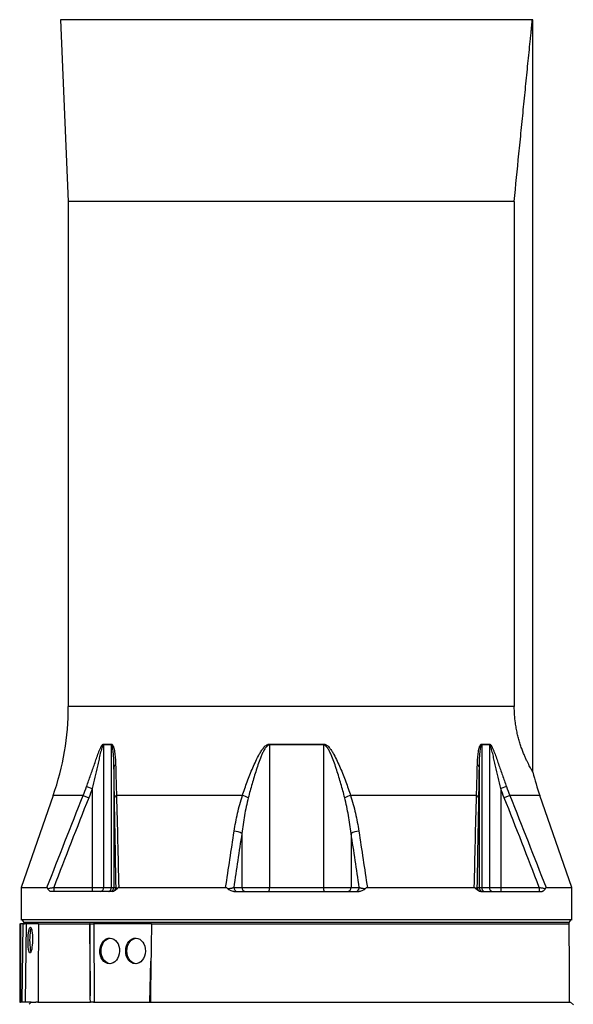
# Model space of a CAD drawing. Header units: millimetres. Extents: x 3953 to 8518, y 1316 to 11026.
# Tile 3 of 5: x 5211 to 7261, y 5039 to 8681. Entities that reach past the tile are written whole.
import ezdxf

# ---------------------------------------------------------------- set-up
doc = ezdxf.new("R2010")
doc.units = ezdxf.units.MM
doc.header["$LTSCALE"] = 5

msp = doc.modelspace()

# ---------------------------------------------------------------- linework, layer by layer
at = {"color": 7, "linetype": 'Continuous', "lineweight": 25}
for p, q in [((5365.8, 8681.2), (5361.3, 8681.1)), ((5361.3, 8681.1), (5390.7, 8009)), ((7109.1, 8681.1), (5361.3, 8681.1)), ((7110.7, 8681.1), (7105.5, 8681.2)), ((7110.7, 5897.8), (7110.7, 8681.1)), ((5390.7, 8009), (5390.7, 6140.8)), ((7041.9, 8009), (5390.7, 8009)), ((7041.9, 8009), (7041.9, 6140.8)), ((5549.9, 5998), (5521.2, 5998)), ((5521.2, 5998), (5521.2, 5471.1)), ((5521.4, 6001.5), (5550.1, 6001.5)), ((5549.9, 5998), (5549.9, 5471.1)), ((6135.7, 6001.5), (6335.6, 6001.5)), ((6135.7, 5998), (6135.7, 5471.1)), ((6335.7, 5998), (6135.7, 5998)), ((6335.7, 5998), (6335.7, 5471.1)), ((6921.2, 6001.5), (6949.9, 6001.5)), ((6921.4, 5998), (6921.4, 5471.1)), ((6950.1, 5998), (6921.4, 5998)), ((6950.1, 5998), (6950.1, 5471.1)), ((5559.8, 5918.5), (5559.8, 5471.1)), ((6911.5, 5918.5), (6911.5, 5471.1)), ((5458.6, 5844.4), (5479.5, 5837)), ((5479.5, 5837), (5479.5, 5471.1)), ((7012.7, 5844.4), (6991.9, 5837)), ((6991.9, 5837), (6991.9, 5471.1)), ((5334.7, 5810.9), (5215.7, 5470.4)), ((5445.8, 5810.9), (5466.5, 5802.7)), ((6035.2, 5810.9), (5569.1, 5810.9)), ((6902.2, 5810.9), (6436.1, 5810.9)), ((7025.5, 5810.9), (7004.8, 5802.7)), ((7255.7, 5470.4), (7136.7, 5810.9)), ((6033.3, 5670.9), (6033.3, 5471.1)), ((6438, 5670.9), (6438, 5471.1)), ((5215.7, 5470.4), (5215.7, 5351.1)), ((5215.7, 5470.4), (5311.7, 5470.4)), ((5336.6, 5471.1), (5336.6, 5456.1)), ((5336.6, 5471.1), (5479.5, 5471.1)), ((5479.5, 5471.1), (5521.2, 5471.1)), ((5479.5, 5471.1), (5479.5, 5456.1)), ((5521.2, 5471.1), (5549.9, 5471.1)), ((5549.9, 5471.1), (5559.8, 5471.1)), ((5559.8, 5471.1), (5567.4, 5471.1)), ((5577.3, 5470.4), (5973.2, 5470.4)), ((6003.3, 5471.1), (6033.3, 5471.1)), ((6033.3, 5471.1), (6135.7, 5471.1)), ((6135.7, 5471.1), (6335.7, 5471.1)), ((6335.7, 5471.1), (6438, 5471.1)), ((6438, 5471.1), (6468, 5471.1)), ((6498.1, 5470.4), (6894, 5470.4)), ((6903.9, 5471.1), (6911.5, 5471.1)), ((6911.5, 5471.1), (6921.4, 5471.1)), ((6921.4, 5471.1), (6950.1, 5471.1)), ((6950.1, 5471.1), (6991.9, 5471.1)), ((6991.9, 5471.1), (6991.9, 5456.1)), ((6991.9, 5471.1), (7134.7, 5471.1)), ((7134.7, 5471.1), (7134.7, 5456.1)), ((7159.6, 5470.4), (7255.7, 5470.4)), ((7255.7, 5351.1), (7255.7, 5470.4)), ((5552.4, 5456.1), (5325.7, 5456.1)), ((6003.8, 5456.1), (6467.5, 5456.1)), ((6918.9, 5456.1), (7145.6, 5456.1)), ((5210.7, 5336.1), (5210.7, 5046.1)), ((5210.7, 5336.1), (5213.7, 5336.1)), ((5223.6, 5336.1), (5213.7, 5336.1)), ((7255.7, 5351.1), (5215.7, 5351.1)), ((5219.5, 5046.1), (5223.6, 5336.1)), ((5223.6, 5336.1), (5228.6, 5336.1)), ((5225.7, 5341.1), (5225.7, 5336.1)), ((5275.5, 5336.1), (5228.6, 5336.1)), ((5235.2, 5336.1), (5231.1, 5046.1)), ((5280.4, 5336.1), (5275.5, 5336.1)), ((5280.4, 5336.1), (5469, 5336.1)), ((5471.5, 5336.1), (5469, 5336.1)), ((5472.1, 5070.2), (5471.5, 5336.1)), ((5471.5, 5336.1), (5484.6, 5336.1)), ((5698.8, 5336.1), (5484.6, 5336.1)), ((5485.6, 5336.1), (5486.2, 5046.1)), ((5698.8, 5336.1), (7245.6, 5336.1)), ((7245.7, 5336.1), (7245.7, 5341.1)), ((5210.7, 5046.1), (5214.1, 5046.1)), ((5219.5, 5046.1), (5214.1, 5046.1)), ((5231.1, 5046.1), (5219.5, 5046.1)), ((5253, 5046.1), (5231.1, 5046.1)), ((5253, 5046.1), (5270.5, 5046.1)), ((5278.3, 5046.1), (5270.5, 5046.1)), ((5278.5, 5046.1), (5472.4, 5046.1)), ((5483.5, 5046.1), (5472.4, 5046.1)), ((5483.5, 5046.1), (5695.1, 5046.1)), ((5694.4, 5046.1), (7246.5, 5046.1)), ((7246.5, 5046.1), (7250.7, 5046.1)), ((7260.7, 5036.1), (7250.7, 5046.1))]:
    msp.add_line(p, q, dxfattribs=at)
at = {"color": 8, "linetype": 'Continuous', "lineweight": 25}
for p, q in [((7105.5, 8681.2), (5365.8, 8681.2)), ((7041.9, 6140.8), (5390.7, 6140.8)), ((5445.8, 5810.9), (5334.7, 5810.9)), ((7136.7, 5810.9), (7025.5, 5810.9)), ((7245.7, 5341.1), (5225.7, 5341.1)), ((5693, 5046.1), (5696.7, 5198.5))]:
    msp.add_line(p, q, dxfattribs=at)
at = {"color": 7, "linetype": 'Continuous', "lineweight": 25, "flags": 128}
for points in [[(5253.2, 5321.2), (5252.6, 5320), (5251.2, 5315.6), (5249.9, 5309.7), (5248.9, 5302.5), (5248.2, 5294.3), (5247.7, 5285.4), (5247.5, 5276.1), (5247.7, 5266.9), (5248.2, 5257.9), (5248.9, 5249.7), (5249.9, 5242.5), (5251.2, 5236.6), (5252.4, 5232.7)], [(5511.8, 5236.1), (5512.5, 5245.4), (5514.6, 5254.3), (5518, 5262.5), (5522.5, 5269.7), (5528, 5275.6), (5534.3, 5280), (5541.1, 5282.7), (5546.3, 5283.6)], [(5607.6, 5236.1), (5608.3, 5245.4), (5610.3, 5254.3), (5613.7, 5262.5), (5618.2, 5269.7), (5623.7, 5275.6), (5630, 5280), (5636.9, 5282.7), (5642.1, 5283.6)], [(5545.8, 5188.7), (5541.1, 5189.5), (5534.3, 5192.2), (5528, 5196.6), (5522.5, 5202.5), (5518, 5209.7), (5514.6, 5217.9), (5512.5, 5226.9), (5511.8, 5236.1)], [(5641.5, 5188.7), (5636.9, 5189.5), (5630, 5192.2), (5623.7, 5196.6), (5618.2, 5202.5), (5613.7, 5209.7), (5610.3, 5217.9), (5608.3, 5226.9), (5607.6, 5236.1)]]:
    msp.add_lwpolyline(points, dxfattribs=at)
at = {"color": 7, "linetype": 'Continuous', "lineweight": 25}
for centre, radius, start, end in [((4390.7, 6140.8), 1000, 340.7347, 0), ((5551.1, 5998), 29.8, 173.2999, 180.0039), ((5581, 5998), 31.1, 173.5676, 180.0044), ((6347.6, 5998), 211.9, 179.0599, 180.0018), ((6123.7, 5998), 211.9, 359.9982, 0.9401), ((6890.3, 5998), 31.1, 359.9956, 6.4324), ((6920.2, 5998), 29.8, 359.9961, 6.7001), ((5567.8, 5915.6), 8.52, 102.4857, 160.1069), ((6903.5, 5915.6), 8.52, 19.8931, 77.5143), ((8080.7, 6140.8), 1000, 194.0683, 199.2653), ((5572.7, 5800.1), 11.4, 108.1771, 167.0622), ((6016.8, 5728.7), 84.3, 61.4043, 77.3998), ((6454.5, 5728.7), 84.3, 102.6002, 118.5957), ((6898.6, 5800.1), 11.4, 12.9378, 71.8229), ((6004, 5623), 56.1, 58.5289, 89.0882), ((6467.3, 5623), 56.1, 90.9118, 121.4711), ((5507.4, 5470), 13.9, 275.5785, 4.659), ((5536.2, 5469.8), 13.8, 276.9608, 5.5779), ((5544.8, 5471.1), 15, 270.0175, 0.0175), ((5552.4, 5471.1), 15, 273.6173, 0.016), ((6017.7, 5470.5), 14.3, 177.3247, 267.0479), ((6047.7, 5470.5), 14.3, 177.3247, 267.0479), ((6102.3, 5467.4), 33.6, 340.3349, 6.3232), ((6369, 5467.4), 33.6, 173.6768, 199.6651), ((6423.7, 5470.5), 14.3, 272.9521, 2.6753), ((6453.7, 5470.5), 14.3, 272.9521, 2.6753), ((6918.9, 5471.1), 15, 179.984, 266.3827), ((6926.5, 5471.1), 15, 179.9825, 269.9825), ((6935.1, 5469.8), 13.8, 174.4221, 263.0392), ((6964, 5470), 13.9, 175.341, 264.4215), ((5215.7, 5341.1), 10, 0, 90), ((7255.7, 5341.1), 10, 90, 180)]:
    msp.add_arc(centre, radius, start, end, dxfattribs=at)
for centre, major_axis, ratio, start_param, end_param in [((6235.7, -392.9), (-178, 58722.2), 0.01719, 1.473028, 1.477989), ((6235.7, -6121.9), (178, 58722.2), 0.01719, 1.374467, 1.379499), ((6235.7, -3257.4), (-785.3, 58722.2), 0.011218, 1.423777, 1.428354), ((6235.7, -3257.4), (785.3, 58722.2), 0.011218, 1.424077, 1.428654), ((6235.7, -4689.6), (0, 58722.2), 0.017455, 4.878951, 4.883961)]:
    msp.add_ellipse(centre, major_axis=major_axis, ratio=ratio, start_param=start_param, end_param=end_param, dxfattribs=at)
for centre, major_axis, ratio in [((5249.8, 5276.1), (0.8, 47.5), 0.173595), ((5543.9, 5236.1), (1.3, 47.5), 0.765811), ((5639.6, 5236.1), (1.3, 47.5), 0.765811)]:
    msp.add_ellipse(centre, major_axis=major_axis, ratio=ratio, dxfattribs=at)
for points, knots in [([(7041.9, 8009), (7047.6, 8067.7), (7053.4, 8126.2), (7062.1, 8213.7), (7065, 8242.7), (7070.8, 8300.8), (7073.7, 8329.7), (7079.4, 8387.3), (7082.3, 8416), (7086.6, 8458.7), (7088, 8472.9), (7090.9, 8501.1), (7092.3, 8515.1), (7095.1, 8543), (7096.5, 8556.8), (7099.3, 8584), (7100.6, 8597.4), (7102.6, 8617.1), (7103.3, 8623.6), (7104.6, 8636.3), (7105.2, 8642.6), (7106.4, 8654.6), (7107, 8660.4), (7107.9, 8668.6), (7108.1, 8671.2), (7108.6, 8676.4), (7108.9, 8678.8), (7109.1, 8681.1)], [0, 0, 0, 0, 0.25, 0.25, 0.375, 0.375, 0.5, 0.5, 0.625, 0.625, 0.6875, 0.6875, 0.75, 0.75, 0.8125, 0.8125, 0.875, 0.875, 0.90625, 0.90625, 0.9375, 0.9375, 0.96875, 0.96875, 0.984375, 0.984375, 1, 1, 1, 1]), ([(7109.1, 8681.1), (7110.1, 8681.1), (7111.2, 8681.1), (7110.7, 8681.1), (7110.7, 8681.1)], [0, 0, 0, 0, 0.996935, 1, 1, 1, 1]), ([(7110.6, 5897.8), (7110.7, 5897.8), (7110.8, 5897.5), (7110.3, 5898.4), (7109, 5900.6), (7106.8, 5904.5), (7103.7, 5909.9), (7099.9, 5916.9), (7095.5, 5925.3), (7090.5, 5935.3), (7085.2, 5946.7), (7079.5, 5959.4), (7073.8, 5973.4), (7068.1, 5988.9), (7062.6, 6005.3), (7057.6, 6022.6), (7053.1, 6040.6), (7049.2, 6059.6), (7045.5, 6082.6), (7042.5, 6109.7), (7042.1, 6130.4), (7041.9, 6140.8)], [0, 0, 0, 0, 0.001411, 0.053689, 0.106328, 0.160112, 0.214292, 0.266569, 0.319211, 0.373012, 0.427217, 0.479121, 0.531399, 0.58487, 0.638765, 0.689289, 0.740187, 0.792295, 0.844835, 0.921684, 1, 1, 1, 1]), ([(5458.6, 5844.4), (5463.6, 5858.4), (5468.6, 5872.3), (5478.3, 5900), (5483, 5913.9), (5490.2, 5934.5), (5492.6, 5941.4), (5497.4, 5955), (5499.8, 5961.8), (5503.6, 5971.8), (5504.9, 5975.2), (5507.6, 5981.7), (5509.1, 5985), (5511.3, 5989.7), (5512.1, 5991.2), (5513.7, 5994.1), (5514.5, 5995.5), (5515.9, 5997.4), (5516.3, 5998), (5517.3, 5999.1), (5517.8, 5999.6), (5518.8, 6000.5), (5519.3, 6000.9), (5520.4, 6001.4), (5520.9, 6001.5), (5521.4, 6001.5)], [0, 0, 0, 0, 0.25, 0.25, 0.5, 0.5, 0.625, 0.625, 0.75, 0.75, 0.8125, 0.8125, 0.875, 0.875, 0.90625, 0.90625, 0.9375, 0.9375, 0.953125, 0.953125, 0.96875, 0.96875, 0.984375, 0.984375, 1, 1, 1, 1]), ([(5521.2, 5998), (5521, 5998), (5520.7, 5997.9), (5520.2, 5997.7), (5520, 5997.5), (5519.3, 5996.8), (5518.9, 5996.2), (5518.1, 5994.8), (5517.8, 5994.1), (5517.1, 5992.7), (5516.8, 5991.9), (5515.9, 5989.6), (5515.3, 5988), (5514.3, 5984.8), (5513.8, 5983.1), (5512.3, 5978.1), (5511.4, 5974.7), (5509.6, 5967.9), (5508.8, 5964.5), (5506.3, 5954.3), (5504.8, 5947.4), (5501.6, 5933.7), (5500.1, 5926.8), (5495.4, 5906.2), (5492.3, 5892.3), (5486, 5864.7), (5482.7, 5850.9), (5479.5, 5837)], [0, 0, 0, 0, 0.007812, 0.007812, 0.015625, 0.015625, 0.03125, 0.03125, 0.046875, 0.046875, 0.0625, 0.0625, 0.09375, 0.09375, 0.125, 0.125, 0.1875, 0.1875, 0.25, 0.25, 0.375, 0.375, 0.5, 0.5, 0.75, 0.75, 1, 1, 1, 1]), ([(5559.8, 5918.5), (5559.7, 5925.6), (5559.6, 5932.6), (5559.1, 5946.6), (5558.7, 5953.6), (5558, 5964), (5557.7, 5967.5), (5557, 5974.4), (5556.5, 5977.8), (5555.8, 5982.8), (5555.5, 5984.5), (5554.9, 5987.8), (5554.5, 5989.5), (5553.9, 5991.8), (5553.7, 5992.6), (5553.2, 5994.1), (5552.9, 5994.8), (5552.2, 5996.1), (5551.9, 5996.7), (5551, 5997.7), (5550.5, 5998), (5549.9, 5998)], [0, 0, 0, 0, 0.25, 0.25, 0.5, 0.5, 0.625, 0.625, 0.75, 0.75, 0.8125, 0.8125, 0.875, 0.875, 0.90625, 0.90625, 0.9375, 0.9375, 0.96875, 0.96875, 1, 1, 1, 1]), ([(5550.1, 6001.5), (5550.7, 6001.5), (5551.3, 6001.4), (5552.4, 6000.8), (5552.9, 6000.5), (5554.3, 5999.1), (5555.1, 5997.8), (5556.5, 5995.2), (5557.1, 5993.7), (5558.1, 5990.6), (5558.6, 5989), (5560, 5984.2), (5560.7, 5980.8), (5561.9, 5974), (5562.4, 5970.5), (5563.8, 5960), (5564.5, 5952.8), (5565.5, 5938.5), (5565.8, 5931.2), (5566, 5924)], [0, 0, 0, 0, 0.03125, 0.03125, 0.0625, 0.0625, 0.125, 0.125, 0.1875, 0.1875, 0.25, 0.25, 0.375, 0.375, 0.5, 0.5, 0.75, 0.75, 1, 1, 1, 1]), ([(6035.2, 5810.9), (6040.9, 5828), (6046.9, 5845.1), (6056.5, 5870.8), (6059.8, 5879.3), (6066.6, 5896.4), (6070.1, 5904.9), (6077.3, 5921.9), (6081.1, 5930.3), (6089, 5947), (6093.2, 5955.3), (6100, 5967.5), (6102.4, 5971.5), (6107.4, 5979.3), (6110, 5983.2), (6114.5, 5988.6), (6116, 5990.3), (6119.3, 5993.7), (6121, 5995.2), (6124.8, 5998), (6126.7, 5999.2), (6130, 6000.6), (6131.1, 6000.9), (6133.4, 6001.4), (6134.5, 6001.5), (6135.7, 6001.5)], [0, 0, 0, 0, 0.25, 0.25, 0.375, 0.375, 0.5, 0.5, 0.625, 0.625, 0.75, 0.75, 0.8125, 0.8125, 0.875, 0.875, 0.90625, 0.90625, 0.9375, 0.9375, 0.96875, 0.96875, 0.984375, 0.984375, 1, 1, 1, 1]), ([(6135.7, 5998), (6134.5, 5998), (6133.4, 5997.8), (6131.3, 5997.1), (6130.2, 5996.6), (6128.4, 5995.3), (6127.5, 5994.6), (6125.8, 5993.1), (6125, 5992.3), (6122.7, 5989.8), (6121.4, 5988), (6118.8, 5984.3), (6117.6, 5982.3), (6114.2, 5976.5), (6112.2, 5972.5), (6108.4, 5964.3), (6106.6, 5960.2), (6101.4, 5947.7), (6098.2, 5939.2), (6092.2, 5922.3), (6089.4, 5913.8), (6081.1, 5888.2), (6075.9, 5871.1), (6066.1, 5836.9), (6061.5, 5819.8), (6057.2, 5802.7)], [0, 0, 0, 0, 0.015625, 0.015625, 0.03125, 0.03125, 0.046875, 0.046875, 0.0625, 0.0625, 0.09375, 0.09375, 0.125, 0.125, 0.1875, 0.1875, 0.25, 0.25, 0.375, 0.375, 0.5, 0.5, 0.75, 0.75, 1, 1, 1, 1]), ([(6335.6, 6001.5), (6336.8, 6001.5), (6338, 6001.4), (6340.3, 6000.9), (6341.4, 6000.5), (6344.7, 5999.2), (6346.7, 5997.9), (6350.5, 5995.1), (6352.2, 5993.5), (6355.5, 5990.2), (6357, 5988.4), (6361.4, 5983), (6364.1, 5979.1), (6369.1, 5971.2), (6371.5, 5967.2), (6378.3, 5955.1), (6382.4, 5946.8), (6390.3, 5930.1), (6394, 5921.7), (6401.3, 5904.8), (6404.8, 5896.3), (6411.6, 5879.2), (6414.8, 5870.7), (6424.4, 5845.1), (6430.4, 5828), (6436.1, 5810.9)], [0, 0, 0, 0, 0.015625, 0.015625, 0.03125, 0.03125, 0.0625, 0.0625, 0.09375, 0.09375, 0.125, 0.125, 0.1875, 0.1875, 0.25, 0.25, 0.375, 0.375, 0.5, 0.5, 0.625, 0.625, 0.75, 0.75, 1, 1, 1, 1]), ([(6414.1, 5802.7), (6409.8, 5819.7), (6405.2, 5836.8), (6397.9, 5862.5), (6395.4, 5871), (6390.2, 5888.1), (6387.5, 5896.7), (6382, 5913.7), (6379.1, 5922.2), (6373.1, 5939.1), (6370, 5947.5), (6364.8, 5959.9), (6363, 5964.1), (6360.2, 5970.2), (6359.2, 5972.2), (6357.1, 5976.3), (6356, 5978.3), (6353.8, 5982.2), (6352.6, 5984.1), (6350.1, 5987.9), (6348.7, 5989.7), (6346.4, 5992.2), (6345.6, 5993), (6343.9, 5994.6), (6343.1, 5995.3), (6341.1, 5996.5), (6340.1, 5997.1), (6338, 5997.8), (6336.8, 5998), (6335.7, 5998)], [0, 0, 0, 0, 0.25, 0.25, 0.375, 0.375, 0.5, 0.5, 0.625, 0.625, 0.75, 0.75, 0.8125, 0.8125, 0.84375, 0.84375, 0.875, 0.875, 0.90625, 0.90625, 0.9375, 0.9375, 0.953125, 0.953125, 0.96875, 0.96875, 0.984375, 0.984375, 1, 1, 1, 1]), ([(6905.4, 5924), (6905.5, 5931.2), (6905.8, 5938.4), (6906.8, 5952.7), (6907.5, 5959.8), (6908.8, 5970.3), (6909.4, 5973.8), (6910.6, 5980.6), (6911.3, 5984), (6912.6, 5988.9), (6913.1, 5990.5), (6914.2, 5993.6), (6914.8, 5995.1), (6916.2, 5997.8), (6917, 5999), (6918.4, 6000.4), (6918.9, 6000.8), (6920, 6001.4), (6920.6, 6001.5), (6921.2, 6001.5)], [0, 0, 0, 0, 0.25, 0.25, 0.5, 0.5, 0.625, 0.625, 0.75, 0.75, 0.8125, 0.8125, 0.875, 0.875, 0.9375, 0.9375, 0.96875, 0.96875, 1, 1, 1, 1]), ([(6921.4, 5998), (6921.1, 5998), (6920.8, 5997.9), (6920.3, 5997.7), (6920.1, 5997.5), (6919.4, 5996.7), (6919.1, 5996.1), (6918.1, 5994.1), (6917.6, 5992.6), (6916.8, 5989.4), (6916.4, 5987.8), (6915.8, 5984.4), (6915.5, 5982.8), (6914.8, 5977.7), (6914.4, 5974.3), (6913.7, 5967.4), (6913.4, 5963.9), (6912.6, 5953.6), (6912.2, 5946.6), (6911.7, 5932.6), (6911.6, 5925.6), (6911.5, 5918.5)], [0, 0, 0, 0, 0.015625, 0.015625, 0.03125, 0.03125, 0.0625, 0.0625, 0.125, 0.125, 0.1875, 0.1875, 0.25, 0.25, 0.375, 0.375, 0.5, 0.5, 0.75, 0.75, 1, 1, 1, 1]), ([(6949.9, 6001.5), (6950.4, 6001.5), (6950.9, 6001.4), (6952, 6000.9), (6952.5, 6000.5), (6954, 5999.3), (6955, 5998.1), (6956.7, 5995.6), (6957.6, 5994.2), (6959.2, 5991.3), (6960, 5989.8), (6962.2, 5985.2), (6963.6, 5982), (6966.3, 5975.5), (6967.6, 5972.2), (6971.4, 5962.2), (6973.8, 5955.3), (6978.7, 5941.6), (6981.1, 5934.7), (6988.2, 5914), (6993, 5900.1), (7002.7, 5872.3), (7007.7, 5858.4), (7012.7, 5844.4)], [0, 0, 0, 0, 0.015625, 0.015625, 0.03125, 0.03125, 0.0625, 0.0625, 0.09375, 0.09375, 0.125, 0.125, 0.1875, 0.1875, 0.25, 0.25, 0.375, 0.375, 0.5, 0.5, 0.75, 0.75, 1, 1, 1, 1]), ([(6991.9, 5837), (6988.6, 5850.9), (6985.4, 5864.7), (6979, 5892.4), (6975.9, 5906.2), (6971.2, 5926.9), (6969.7, 5933.8), (6966.5, 5947.6), (6964.9, 5954.5), (6962.5, 5964.7), (6961.6, 5968.1), (6959.9, 5974.8), (6959, 5978.2), (6957.5, 5983.2), (6957, 5984.8), (6956, 5988.1), (6955.4, 5989.6), (6954.5, 5992), (6954.2, 5992.7), (6953.5, 5994.2), (6953.2, 5994.9), (6952.4, 5996.2), (6952, 5996.8), (6951.1, 5997.7), (6950.6, 5998), (6950.1, 5998)], [0, 0, 0, 0, 0.25, 0.25, 0.5, 0.5, 0.625, 0.625, 0.75, 0.75, 0.8125, 0.8125, 0.875, 0.875, 0.90625, 0.90625, 0.9375, 0.9375, 0.953125, 0.953125, 0.96875, 0.96875, 0.984375, 0.984375, 1, 1, 1, 1]), ([(5561.6, 5802.7), (5561.3, 5821.4), (5560.9, 5840.3), (5560.3, 5878.9), (5560, 5898.6), (5559.8, 5918.5)], [0, 0, 0, 0, 0.5, 0.5, 1, 1, 1, 1]), ([(5566, 5924), (5566.2, 5914.2), (5566.4, 5904.5), (5566.9, 5885.4), (5567.2, 5875.9), (5568, 5847.6), (5568.5, 5829.1), (5569.1, 5810.9)], [0, 0, 0, 0, 0.25, 0.25, 0.5, 0.5, 1, 1, 1, 1]), ([(6902.2, 5810.9), (6902.8, 5829.1), (6903.4, 5847.6), (6904.4, 5885.3), (6904.9, 5904.5), (6905.4, 5924)], [0, 0, 0, 0, 0.5, 0.5, 1, 1, 1, 1]), ([(6911.5, 5918.5), (6911.3, 5898.6), (6911, 5878.9), (6910.4, 5840.3), (6910, 5821.4), (6909.7, 5802.7)], [0, 0, 0, 0, 0.5, 0.5, 1, 1, 1, 1]), ([(5567.4, 5471.1), (5566.5, 5527), (5565.6, 5582.7), (5563.6, 5693.3), (5562.6, 5748.2), (5561.6, 5802.7)], [0, 0, 0, 0, 0.5, 0.5, 1, 1, 1, 1]), ([(5569.1, 5810.9), (5570.6, 5755.1), (5572, 5698.7), (5574.7, 5585.1), (5576.1, 5527.9), (5577.3, 5470.4)], [0, 0, 0, 0, 0.5, 0.5, 1, 1, 1, 1]), ([(6004.9, 5679.2), (6008.3, 5701.4), (6012.4, 5723.5), (6019.9, 5756.4), (6022.6, 5767.4), (6028.5, 5789.2), (6031.7, 5800.1), (6035.2, 5810.9)], [0, 0, 0, 0, 0.5, 0.5, 0.75, 0.75, 1, 1, 1, 1]), ([(6057.2, 5802.7), (6054.4, 5791.8), (6051.9, 5780.9), (6047.2, 5759), (6045.1, 5748), (6039.2, 5715.1), (6036, 5693), (6033.3, 5670.9)], [0, 0, 0, 0, 0.25, 0.25, 0.5, 0.5, 1, 1, 1, 1]), ([(6438, 5670.9), (6435.3, 5693), (6432.1, 5715.1), (6426.2, 5748), (6424.1, 5759), (6419.4, 5780.9), (6416.9, 5791.8), (6414.1, 5802.7)], [0, 0, 0, 0, 0.5, 0.5, 0.75, 0.75, 1, 1, 1, 1]), ([(6436.1, 5810.9), (6439.6, 5800.1), (6442.8, 5789.2), (6448.7, 5767.4), (6451.4, 5756.4), (6458.9, 5723.5), (6463, 5701.4), (6466.4, 5679.2)], [0, 0, 0, 0, 0.25, 0.25, 0.5, 0.5, 1, 1, 1, 1]), ([(6894, 5470.4), (6895.3, 5527.9), (6896.6, 5585.1), (6899.3, 5698.7), (6900.7, 5755.1), (6902.2, 5810.9)], [0, 0, 0, 0, 0.5, 0.5, 1, 1, 1, 1]), ([(6909.7, 5802.7), (6908.7, 5748.2), (6907.7, 5693.3), (6905.7, 5582.7), (6904.8, 5527), (6903.9, 5471.1)], [0, 0, 0, 0, 0.5, 0.5, 1, 1, 1, 1]), ([(5314.8, 5467), (5314.6, 5467.5), (5314.4, 5468), (5313.9, 5468.8), (5313.7, 5469.2), (5313.1, 5469.8), (5312.9, 5470), (5312.3, 5470.3), (5312, 5470.4), (5311.7, 5470.4)], [0, 0, 0, 0, 0.25, 0.25, 0.5, 0.5, 0.75, 0.75, 1, 1, 1, 1]), ([(5314.8, 5467), (5316.2, 5467.3), (5317.8, 5467.6), (5321.2, 5468.2), (5323, 5468.6), (5325.8, 5469.1), (5326.7, 5469.3), (5328.7, 5469.6), (5329.6, 5469.8), (5332.6, 5470.4), (5334.6, 5470.7), (5336.6, 5471.1)], [0, 0, 0, 0, 0.25, 0.25, 0.5, 0.5, 0.625, 0.625, 0.75, 0.75, 1, 1, 1, 1]), ([(5325.7, 5456.1), (5324.7, 5456.1), (5323.6, 5456.4), (5321.6, 5457.5), (5320.7, 5458.3), (5318.8, 5460.2), (5317.9, 5461.4), (5316.7, 5463.3), (5316.3, 5464), (5315.5, 5465.4), (5315.1, 5466.2), (5314.8, 5467)], [0, 0, 0, 0, 0.25, 0.25, 0.5, 0.5, 0.75, 0.75, 0.875, 0.875, 1, 1, 1, 1]), ([(5572.4, 5467.5), (5571.8, 5466.6), (5571.1, 5465.9), (5569.7, 5464.4), (5569, 5463.7), (5566.8, 5461.8), (5565.2, 5460.6), (5562.8, 5459.2), (5562, 5458.7), (5560.3, 5457.9), (5559.5, 5457.6), (5556.9, 5456.7), (5555.2, 5456.3), (5553.4, 5456.2)], [0, 0, 0, 0, 0.125, 0.125, 0.25, 0.25, 0.5, 0.5, 0.625, 0.625, 0.75, 0.75, 1, 1, 1, 1]), ([(5567.4, 5471.1), (5567.5, 5470.8), (5567.6, 5470.5), (5568.1, 5469.9), (5568.4, 5469.6), (5569.3, 5468.9), (5569.8, 5468.6), (5571, 5468.1), (5571.6, 5467.8), (5572.4, 5467.5)], [0, 0, 0, 0, 0.25, 0.25, 0.5, 0.5, 0.75, 0.75, 1, 1, 1, 1]), ([(5577.3, 5470.4), (5576.9, 5470.4), (5576.4, 5470.4), (5575.5, 5470.1), (5575.1, 5469.9), (5573.8, 5469.1), (5573.1, 5468.4), (5572.4, 5467.5)], [0, 0, 0, 0, 0.25, 0.25, 0.5, 0.5, 1, 1, 1, 1]), ([(5980.6, 5466.7), (5979.7, 5467.7), (5978.5, 5468.7), (5976.1, 5470), (5974.7, 5470.4), (5973.2, 5470.4)], [0, 0, 0, 0, 0.5, 0.5, 1, 1, 1, 1]), ([(5980.6, 5466.7), (5983.1, 5466.9), (5985.5, 5467.2), (5989, 5467.7), (5990.1, 5467.9), (5992.2, 5468.2), (5993.2, 5468.4), (5995.2, 5468.8), (5996.1, 5469), (5997.9, 5469.4), (5998.7, 5469.6), (6001, 5470.2), (6002.3, 5470.7), (6003.3, 5471.1)], [0, 0, 0, 0, 0.25, 0.25, 0.375, 0.375, 0.5, 0.5, 0.625, 0.625, 0.75, 0.75, 1, 1, 1, 1]), ([(6003.8, 5456.1), (6001.6, 5456.1), (5999.5, 5456.4), (5995.3, 5457.5), (5993.2, 5458.2), (5989.3, 5460.1), (5987.5, 5461.2), (5984.8, 5463.1), (5983.9, 5463.7), (5982.2, 5465.1), (5981.4, 5465.9), (5980.6, 5466.7)], [0, 0, 0, 0, 0.25, 0.25, 0.5, 0.5, 0.75, 0.75, 0.875, 0.875, 1, 1, 1, 1]), ([(6490.7, 5466.7), (6489.9, 5465.9), (6489.1, 5465.1), (6487.4, 5463.7), (6486.6, 5463.1), (6483.9, 5461.2), (6482, 5460.1), (6478.1, 5458.2), (6476.1, 5457.5), (6471.9, 5456.4), (6469.7, 5456.1), (6467.5, 5456.1)], [0, 0, 0, 0, 0.125, 0.125, 0.25, 0.25, 0.5, 0.5, 0.75, 0.75, 1, 1, 1, 1]), ([(6468, 5471.1), (6469, 5470.7), (6470.3, 5470.2), (6472.6, 5469.6), (6473.4, 5469.4), (6475.2, 5469), (6476.1, 5468.8), (6478.1, 5468.4), (6479.1, 5468.2), (6481.2, 5467.9), (6482.3, 5467.7), (6485.8, 5467.2), (6488.2, 5466.9), (6490.7, 5466.7)], [0, 0, 0, 0, 0.25, 0.25, 0.375, 0.375, 0.5, 0.5, 0.625, 0.625, 0.75, 0.75, 1, 1, 1, 1]), ([(6498.1, 5470.4), (6497.4, 5470.4), (6496.7, 5470.3), (6495.3, 5470), (6494.6, 5469.7), (6493.4, 5469), (6492.8, 5468.6), (6491.7, 5467.7), (6491.2, 5467.2), (6490.7, 5466.7)], [0, 0, 0, 0, 0.25, 0.25, 0.5, 0.5, 0.75, 0.75, 1, 1, 1, 1]), ([(6898.9, 5467.5), (6898.6, 5467.9), (6898.2, 5468.4), (6897.5, 5469.1), (6897.1, 5469.4), (6896.3, 5469.9), (6895.8, 5470.1), (6894.9, 5470.4), (6894.4, 5470.4), (6894, 5470.4)], [0, 0, 0, 0, 0.25, 0.25, 0.5, 0.5, 0.75, 0.75, 1, 1, 1, 1]), ([(6898.9, 5467.5), (6899.7, 5467.8), (6900.4, 5468.1), (6901.6, 5468.6), (6902.1, 5468.9), (6902.9, 5469.6), (6903.2, 5469.9), (6903.7, 5470.5), (6903.8, 5470.8), (6903.9, 5471.1)], [0, 0, 0, 0, 0.25, 0.25, 0.5, 0.5, 0.75, 0.75, 1, 1, 1, 1]), ([(6917.9, 5456.2), (6916.2, 5456.3), (6914.4, 5456.7), (6911, 5457.9), (6909.3, 5458.7), (6906.1, 5460.6), (6904.6, 5461.8), (6902.3, 5463.7), (6901.6, 5464.4), (6900.2, 5465.8), (6899.5, 5466.6), (6898.9, 5467.5)], [0, 0, 0, 0, 0.25, 0.25, 0.5, 0.5, 0.75, 0.75, 0.875, 0.875, 1, 1, 1, 1]), ([(7134.7, 5471.1), (7136.8, 5470.7), (7138.7, 5470.4), (7141.7, 5469.8), (7142.7, 5469.6), (7144.6, 5469.3), (7145.5, 5469.1), (7148.3, 5468.6), (7150.1, 5468.2), (7153.5, 5467.6), (7155.1, 5467.3), (7156.6, 5467)], [0, 0, 0, 0, 0.25, 0.25, 0.375, 0.375, 0.5, 0.5, 0.75, 0.75, 1, 1, 1, 1]), ([(7156.6, 5467), (7156.2, 5466.2), (7155.8, 5465.4), (7155.1, 5464), (7154.7, 5463.3), (7153.4, 5461.4), (7152.5, 5460.2), (7150.7, 5458.3), (7149.7, 5457.5), (7148.2, 5456.7), (7147.7, 5456.5), (7146.6, 5456.2), (7146.1, 5456.1), (7145.6, 5456.1)], [0, 0, 0, 0, 0.125, 0.125, 0.25, 0.25, 0.5, 0.5, 0.75, 0.75, 0.875, 0.875, 1, 1, 1, 1]), ([(7159.6, 5470.4), (7159.3, 5470.4), (7159, 5470.3), (7158.4, 5470), (7158.2, 5469.8), (7157.4, 5468.9), (7157, 5468), (7156.6, 5467)], [0, 0, 0, 0, 0.25, 0.25, 0.5, 0.5, 1, 1, 1, 1]), ([(5472.4, 5046.1), (5472.3, 5052.8), (5472.2, 5059.5), (5472.2, 5066.1), (5472.1, 5067.5), (5472.1, 5068.8), (5472.1, 5070.2)], [0, 0, 0, 0, 0.004, 0.004, 0.004, 0.004807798, 0.004807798, 0.004807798, 0.004807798]), ([(5694.8, 5070.2), (5694.7, 5063.5), (5694.6, 5056.8), (5694.5, 5050.2), (5694.5, 5048.8), (5694.5, 5047.5), (5694.4, 5046.1)], [0, 0, 0, 0, 0.004, 0.004, 0.004, 0.004807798, 0.004807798, 0.004807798, 0.004807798]), ([(5245.7, 5038.7), (5247, 5039.9), (5248.2, 5041.1), (5250.7, 5043.6), (5251.8, 5044.9), (5253, 5046.1)], [0, 0, 0, 0, 0.5, 0.5, 1, 1, 1, 1])]:
    msp.add_open_spline(points, degree=3, knots=knots, dxfattribs=at)
for points in [[(5445.8, 5810.9), (5450.3, 5822), (5454.6, 5833.2), (5458.6, 5844.4)], [(5479.5, 5837), (5475.4, 5825.5), (5471, 5814), (5466.5, 5802.7)], [(7004.8, 5802.7), (7000.3, 5814), (6996, 5825.5), (6991.9, 5837)], [(7012.7, 5844.4), (7016.8, 5833.2), (7021, 5822), (7025.5, 5810.9)], [(5311.7, 5470.4), (5355.8, 5584.2), (5400.4, 5697.7), (5445.8, 5810.9)], [(5466.5, 5802.7), (5422.6, 5692.4), (5379.3, 5581.9), (5336.6, 5471.1)], [(7134.7, 5471.1), (7092, 5581.9), (7048.8, 5692.4), (7004.8, 5802.7)], [(7025.5, 5810.9), (7070.9, 5697.7), (7115.5, 5584.2), (7159.6, 5470.4)], [(5973.2, 5470.4), (5983.8, 5540), (5994.3, 5609.6), (6004.9, 5679.2)], [(6033.3, 5670.9), (6023.3, 5604.3), (6013.3, 5537.7), (6003.3, 5471.1)], [(6468, 5471.1), (6458, 5537.7), (6448, 5604.3), (6438, 5670.9)], [(6466.4, 5679.2), (6477, 5609.6), (6487.5, 5540), (6498.1, 5470.4)], [(5553.4, 5456.2), (5553.1, 5456.1), (5552.7, 5456.1), (5552.4, 5456.1)], [(6918.9, 5456.1), (6918.6, 5456.1), (6918.3, 5456.1), (6917.9, 5456.2)]]:
    msp.add_open_spline(points, degree=3, dxfattribs=at)

doc.saveas('drawing.dxf')
